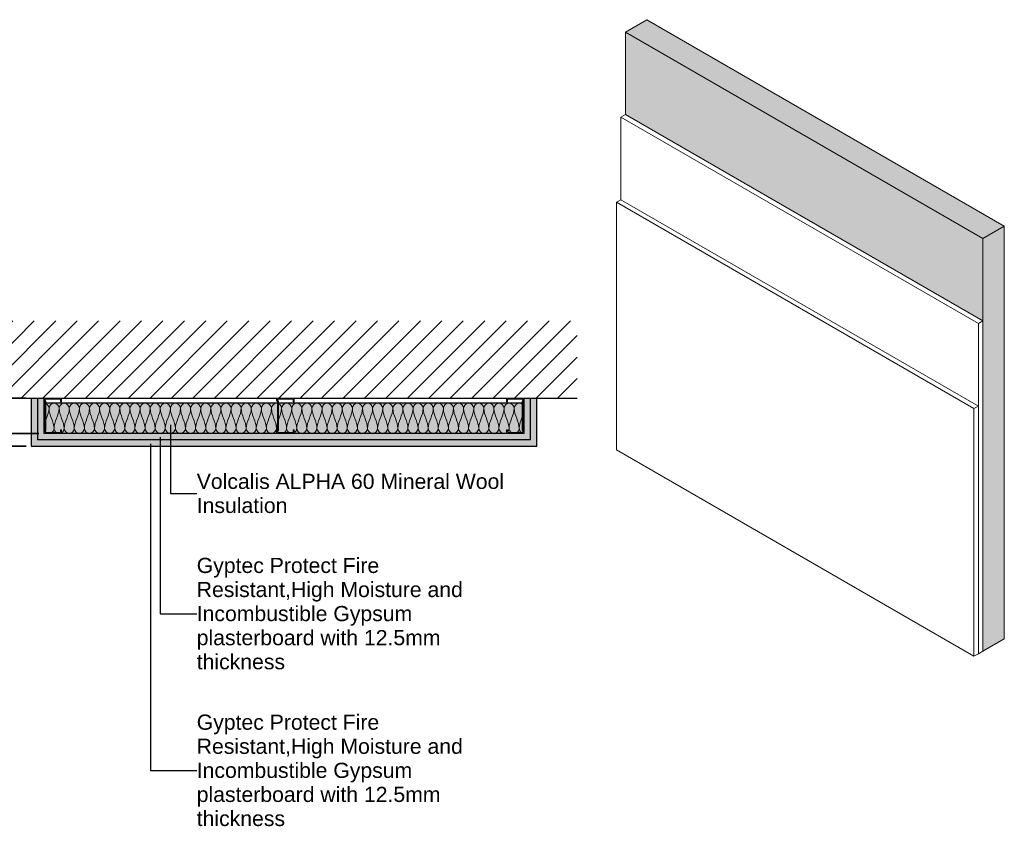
# Model space of a CAD drawing. Header units: millimetres. Extents: x -324 to 2632, y -740 to 1041.
# Tile 2 of 2: x 684 to 2632, y -740 to 856. Entities that reach past the tile are written whole.
import ezdxf

# ---------------------------------------------------------------- set-up
doc = ezdxf.new("R2010")
doc.units = ezdxf.units.MM
for name, color, linetype, lineweight in [('A-ANNO-DIMS', 211, 'Continuous', 30), ('A-ANNO-DIMS-10', 211, 'Continuous', 30), ('A-ANNO-IDEN', 131, 'Continuous', 30), ('A-DETL', 90, 'Continuous', 18), ('A-DETL-GENF', 92, 'Continuous', 18), ('A-DETL-THIN', 151, 'Continuous', 25), ('A-PART', 2, 'Continuous', 18), ('A-WALL', 113, 'Continuous', 25), ('A-WALL-PATT', 111, 'Continuous', 25), ('I-WALL', 2, 'Continuous', 25)]:
    doc.layers.add(name, color=color, linetype=linetype, lineweight=lineweight)
doc.styles.add('Arial', font='arial.ttf', dxfattribs={"height": 30})
doc.styles.add('Arial_1', font='arial.ttf', dxfattribs={"height": 15})
doc.dimstyles.new('Diagonal', dxfattribs={"dimscale": 304.8, "dimtxt": 15.303891, "dimasz": 0.104167, "dimexe": 0.049213, "dimexo": 0.032808, "dimgap": 0.049213, "dimtad": 1, "dimrnd": 0.01, "dimzin": 0, "dimdsep": 46, "dimtxsty": 'Arial_1', "dimblk1": 'OBLIQUE', "dimblk2": 'OBLIQUE', "dimsah": 1, "dimcen": 0.09, "dimazin": 0, "dimtfac": 1, "dimtdec": 4, "dimtix": 1, "dimtmove": 2, "dimatfit": 3, "dimfxl": 1, "dimtvp": 1, "dimtolj": 1, "dimtzin": 0, "dimarcsym": 2})
doc.dimstyles.new('Diagonal_1', dxfattribs={"dimscale": 304.8, "dimtxt": 15.303891, "dimasz": 0.104167, "dimexe": 0.049213, "dimexo": 0.032808, "dimgap": 0.049213, "dimtad": 1, "dimrnd": 0.01, "dimzin": 0, "dimdsep": 46, "dimtxsty": 'Arial_1', "dimblk1": 'OBLIQUE', "dimblk2": 'OBLIQUE', "dimsah": 1, "dimcen": 0.09, "dimazin": 0, "dimtfac": 1, "dimtdec": 4, "dimtix": 1, "dimtmove": 0, "dimatfit": 3, "dimfxl": 1, "dimtvp": 1, "dimtolj": 1, "dimtzin": 0, "dimarcsym": 2})

# ---------------------------------------------------------------- blocks, each defined once
blk = doc.blocks.new('Repeating Detail - 70mm-6992-Level 1')
at = {"layer": 'A-DETL-GENF'}
for p, q in [((-63, 495), (-70, 495)), ((-70, 495), (-70, 460)), ((-70, 466), (-70, 489)), ((-68, 462), (-68, 493)), ((-68, 493), (-63, 493)), ((-68, 489), (-68, 466)), ((-63, 493), (-63, 495)), ((0, 495), (-7, 495)), ((-7, 495), (-7, 493)), ((-7, 493), (-2, 493)), ((-2, 493), (-2, 462)), ((-2, 489), (-2, 466)), ((0, 460), (0, 495)), ((0, 466), (0, 489)), ((-70, 460), (-65.8, 460)), ((-65.8, 460), (-69, 460)), ((-66.4, 462), (-68, 462)), ((-68, 462), (-66.4, 462)), ((-63.6, 464), (-66.4, 462)), ((-66.4, 462), (-63.6, 464)), ((-65.8, 460), (-63, 462)), ((-65.8, 460), (-63, 462)), ((-6.4, 464), (-63.6, 464)), ((-63.6, 464), (-6.4, 464)), ((-63, 462), (-7, 462)), ((-63, 462), (-7, 462)), ((-7, 462), (-4.2, 460)), ((-4.2, 460), (-7, 462)), ((-3.6, 462), (-6.4, 464)), ((-3.6, 462), (-6.4, 464)), ((-4.2, 460), (0, 460)), ((0, 460), (-4.2, 460)), ((-2, 462), (-3.6, 462)), ((-3.6, 462), (-2, 462)), ((-63, 35), (-70, 35)), ((-70, 35), (-70, 0)), ((-70, 6), (-70, 29)), ((-68, 2), (-68, 33)), ((-68, 33), (-63, 33)), ((-68, 29), (-68, 6)), ((-63, 33), (-63, 35)), ((0, 35), (-7, 35)), ((-7, 35), (-7, 33)), ((-7, 33), (-2, 33)), ((-2, 33), (-2, 2)), ((-2, 29), (-2, 6)), ((0, 0), (0, 35)), ((0, 6), (0, 29)), ((-70, 0), (-65.8, 0)), ((-65.8, 0), (-69, 0)), ((-66.4, 2), (-68, 2)), ((-68, 2), (-66.4, 2)), ((-63.6, 4), (-66.4, 2)), ((-66.4, 2), (-63.6, 4)), ((-65.8, 0), (-63, 2)), ((-65.8, 0), (-63, 2)), ((-6.4, 4), (-63.6, 4)), ((-63.6, 4), (-6.4, 4)), ((-63, 2), (-7, 2)), ((-63, 2), (-7, 2)), ((-7, 2), (-4.2, 0)), ((-4.2, 0), (-7, 2)), ((-3.6, 2), (-6.4, 4)), ((-3.6, 2), (-6.4, 4)), ((0, 0), (-4.2, 0)), ((-2, 2), (-3.6, 2)), ((-3.6, 2), (-2, 2)), ((-4.2, 0), (0, 0))]:
    blk.add_line(p, q, dxfattribs=at)
blk = doc.blocks.new('metal-framing_montante - 70mm-6992-Level 1')
at = {"layer": 'A-DETL-GENF'}
for p, q in [((-63, 35), (-70, 35)), ((-70, 35), (-70, 0)), ((-70, 6), (-70, 29)), ((-68, 2), (-68, 33)), ((-68, 33), (-63, 33)), ((-68, 29), (-68, 6)), ((-63, 33), (-63, 35)), ((0, 35), (-7, 35)), ((-7, 35), (-7, 33)), ((-7, 33), (-2, 33)), ((-2, 33), (-2, 2)), ((-2, 29), (-2, 6)), ((0, 0), (0, 35)), ((0, 6), (0, 29)), ((-70, 0), (-65.8, 0)), ((-65.8, 0), (-69, 0)), ((-66.4, 2), (-68, 2)), ((-68, 2), (-66.4, 2)), ((-63.6, 4), (-66.4, 2)), ((-66.4, 2), (-63.6, 4)), ((-65.8, 0), (-63, 2)), ((-65.8, 0), (-63, 2)), ((-6.4, 4), (-63.6, 4)), ((-63.6, 4), (-6.4, 4)), ((-63, 2), (-7, 2)), ((-63, 2), (-7, 2)), ((-7, 2), (-4.2, 0)), ((-4.2, 0), (-7, 2)), ((-3.6, 2), (-6.4, 4)), ((-3.6, 2), (-6.4, 4)), ((0, 0), (-4.2, 0)), ((-2, 2), (-3.6, 2)), ((-3.6, 2), (-2, 2)), ((-4.2, 0), (0, 0))]:
    blk.add_line(p, q, dxfattribs=at)
blk = doc.blocks.new('DIMBLOCK1-Level 1')
at = {"layer": 'A-ANNO-DIMS-10', "lineweight": 50}
for p, q in [((642.1, 107.5), (626.3, 123.4)), ((642.1, 107.5), (658, 91.6)), ((642.1, 37.5), (626.3, 53.4)), ((642.1, 37.5), (658, 21.6))]:
    blk.add_line(p, q, dxfattribs=at)
at = {"layer": 'A-ANNO-DIMS-10'}
for p, q in [((697.1, 107.5), (627.1, 107.5)), ((642.1, 107.5), (642.1, 37.5)), ((642.1, 107.5), (697.1, 107.5)), ((722.1, 37.5), (627.1, 37.5)), ((642.1, 37.5), (722.1, 37.5))]:
    blk.add_line(p, q, dxfattribs=at)
at = {"layer": 'A-ANNO-DIMS-10', "color": 0, "insert": (589, 46.5), "char_height": 15, "width": 62.44, "attachment_point": 1, "rotation": 90, "line_spacing_factor": 0.941778, "style": 'Arial_1'}
blk.add_mtext('70.00', dxfattribs=at)
blk = doc.blocks.new('_Oblique')
at = {"color": 0, "linetype": 'ByBlock', "lineweight": -2}
blk.add_line((-0.5, -0.5), (0.5, 0.5), dxfattribs=at)
blk = doc.blocks.new('DIMBLOCK2-Level 1')
at = {"layer": 'A-ANNO-DIMS-10', "lineweight": 50}
for p, q in [((642.1, 37.5), (626.3, 53.4)), ((642.1, 12.5), (626.3, 28.4)), ((642.1, 37.5), (658, 21.6)), ((642.1, 12.5), (658, -3.4))]:
    blk.add_line(p, q, dxfattribs=at)
at = {"layer": 'A-ANNO-DIMS-10'}
for p, q in [((722.1, 37.5), (627.1, 37.5)), ((642.1, 37.5), (642.1, 12.5)), ((642.1, 37.5), (722.1, 37.5)), ((697.1, 12.5), (627.1, 12.5)), ((642.1, 12.5), (697.1, 12.5))]:
    blk.add_line(p, q, dxfattribs=at)
at = {"layer": 'A-ANNO-DIMS-10', "color": 0, "insert": (622.5, -45.7), "char_height": 15, "width": 62.44, "attachment_point": 1, "rotation": 90, "line_spacing_factor": 0.941778, "style": 'Arial_1'}
blk.add_mtext('25.00', dxfattribs=at)
blk = doc.blocks.new('DIMBLOCK3-Level 1')
at = {"layer": 'A-ANNO-DIMS-10', "lineweight": 50}
for p, q in [((558.2, 107.5), (542.4, 123.4)), ((558.2, 107.5), (574.1, 91.6)), ((558.2, 12.5), (542.4, 28.4)), ((558.2, 12.5), (574.1, -3.4))]:
    blk.add_line(p, q, dxfattribs=at)
at = {"layer": 'A-ANNO-DIMS-10'}
for p, q in [((697.1, 107.5), (543.2, 107.5)), ((558.2, 12.5), (558.2, 107.5)), ((558.2, 107.5), (697.1, 107.5)), ((697.1, 12.5), (543.2, 12.5)), ((558.2, 12.5), (697.1, 12.5))]:
    blk.add_line(p, q, dxfattribs=at)
at = {"layer": 'A-ANNO-DIMS-10', "color": 0, "insert": (523.8, 34), "char_height": 15, "width": 62.44, "attachment_point": 1, "rotation": 90, "line_spacing_factor": 0.941778, "style": 'Arial_1'}
blk.add_mtext('95.00', dxfattribs=at)

msp = doc.modelspace()

# ---------------------------------------------------------------- hatches: boundary and pattern name
at = {"layer": 'A-DETL-GENF'}
h = msp.add_hatch(dxfattribs=at)
h.set_pattern_fill('FP_2', style=0, pattern_type=2)
h.set_pattern_definition([(45, (707.1, 0), (-21.2132, 21.2132), [])])
h.paths.add_polyline_path([(1786.957, 107.5), (1786.957, 260.377), (563.249, 260.377), (563.249, 107.5), (1682.101, 107.5)])
at = {"layer": 'A-PART'}
for points in [[(2589.17, 423.558), (2631.596, 448.052), (1924.489, 856.301), (1882.063, 831.806)], [(2589.17, 260.258), (2589.17, 423.558), (1882.063, 831.806), (1882.063, 668.507), (2580.331, 265.361)], [(2589.17, -392.939), (2631.596, -368.444), (2631.596, 448.052), (2589.17, 423.558)]]:
    msp.add_hatch(color=256, dxfattribs=at).paths.add_polyline_path(points)
at = {"layer": 'A-WALL-PATT'}
for points in [[(1707.101, 12.5), (1707.101, 107.5), (1694.601, 107.5), (1694.601, 25), (719.601, 25), (719.601, 107.5), (707.101, 107.5), (707.101, 12.5), (1153.292, 12.5)], [(1694.601, 25), (1694.601, 107.5), (1682.101, 107.5), (1682.101, 37.5), (732.101, 37.5), (732.101, 107.5), (719.601, 107.5), (719.601, 25), (1153.292, 25)]]:
    msp.add_hatch(color=256, dxfattribs=at).paths.add_polyline_path(points)
h = msp.add_hatch(color=256, dxfattribs=at)
h.paths.add_polyline_path([(1647.101, 37.5), (1647.101, 44.5), (1649.101, 44.5), (1649.101, 39.5), (1680.101, 39.5), (1680.101, 41.084), (1678.151, 43.869), (1678.151, 97.5), (1196.051, 97.5), (1196.051, 43.869), (1194.101, 41.084), (1194.101, 39.5), (1225.101, 39.5), (1225.101, 44.5), (1227.101, 44.5), (1227.101, 37.5)])
h.paths.add_polyline_path([(1153.292, 37.5), (1192.101, 37.5), (1192.101, 41.715), (1194.051, 44.5), (1194.051, 97.5), (736.051, 97.5), (736.051, 43.869), (734.101, 41.084), (734.101, 39.5), (765.101, 39.5), (765.101, 44.5), (767.101, 44.5), (767.101, 37.5)])
h.paths.add_polyline_path([(1682.101, 41.715), (1682.101, 97.5), (1680.151, 97.5), (1680.151, 44.5), (1680.592, 43.869)])
h.paths.add_polyline_path([(732.101, 41.715), (734.051, 44.5), (734.051, 97.5), (732.101, 97.5), (732.101, 43.869)])

# ---------------------------------------------------------------- linework, layer by layer
at = {"layer": 'A-ANNO-IDEN'}
for p, q in [((982.119, 54.593), (982.119, -81.335)), ((961.799, 30.035), (961.799, -319.122)), ((943.141, 17.371), (943.141, -629.273)), ((982.119, -81.335), (1034.275, -81.385)), ((961.799, -319.122), (1034.275, -319.122)), ((943.141, -629.273), (1034.275, -629.273))]:
    msp.add_line(p, q, dxfattribs=at)
at = {"layer": 'A-DETL'}
for points in [[(732.101, 97.5), (732.755, 97.5), (733.419, 97.398), (734.079, 97.211)], [(742.101, 87.5), (742.101, 92.214), (752.101, 102.786), (762.101, 92.214), (762.101, 87.5)], [(762.101, 87.5), (762.101, 92.214), (772.101, 102.786), (782.101, 92.214), (782.101, 87.5)], [(782.101, 87.5), (782.101, 92.214), (792.101, 102.786), (802.101, 92.214), (802.101, 87.5)], [(802.101, 87.5), (802.101, 92.214), (812.101, 102.786), (822.101, 92.214), (822.101, 87.5)], [(822.101, 87.5), (822.101, 92.214), (832.101, 102.786), (842.101, 92.214), (842.101, 87.5)], [(842.101, 87.5), (842.101, 92.214), (852.101, 102.786), (862.101, 92.214), (862.101, 87.5)], [(862.101, 87.5), (862.101, 92.214), (872.101, 102.786), (882.101, 92.214), (882.101, 87.5)], [(882.101, 87.5), (882.101, 92.214), (892.101, 102.786), (902.101, 92.214), (902.101, 87.5)], [(902.101, 87.5), (902.101, 92.214), (912.101, 102.786), (922.101, 92.214), (922.101, 87.5)], [(922.101, 87.5), (922.101, 92.214), (932.101, 102.786), (942.101, 92.214), (942.101, 87.5)], [(942.101, 87.5), (942.101, 92.214), (952.101, 102.786), (962.101, 92.214), (962.101, 87.5)], [(962.101, 87.5), (962.101, 92.214), (972.101, 102.786), (982.101, 92.214), (982.101, 87.5)], [(982.101, 87.5), (982.101, 92.214), (992.101, 102.786), (1002.101, 92.214), (1002.101, 87.5)], [(1002.101, 87.5), (1002.101, 92.214), (1012.101, 102.786), (1022.101, 92.214), (1022.101, 87.5)], [(1022.101, 87.5), (1022.101, 92.214), (1032.101, 102.786), (1042.101, 92.214), (1042.101, 87.5)], [(1042.101, 87.5), (1042.101, 92.214), (1052.101, 102.786), (1062.101, 92.214), (1062.101, 87.5)], [(1062.101, 87.5), (1062.101, 92.214), (1072.101, 102.786), (1082.101, 92.214), (1082.101, 87.5)], [(1082.101, 87.5), (1082.101, 92.214), (1092.101, 102.786), (1102.101, 92.214), (1102.101, 87.5)], [(1102.101, 87.5), (1102.101, 92.214), (1112.101, 102.786), (1122.101, 92.214), (1122.101, 87.5)], [(1122.101, 87.5), (1122.101, 92.214), (1132.101, 102.786), (1142.101, 92.214), (1142.101, 87.5)], [(1142.101, 87.5), (1142.101, 92.214), (1152.101, 102.786), (1162.101, 92.214), (1162.101, 87.5)], [(1162.101, 87.5), (1162.101, 92.214), (1172.101, 102.786), (1182.101, 92.214), (1182.101, 87.5)], [(1202.101, 87.5), (1202.101, 92.214), (1212.101, 102.786), (1222.101, 92.214), (1222.101, 87.5)], [(1222.101, 87.5), (1222.101, 92.214), (1232.101, 102.786), (1242.101, 92.214), (1242.101, 87.5)], [(1242.101, 87.5), (1242.101, 92.214), (1252.101, 102.786), (1262.101, 92.214), (1262.101, 87.5)], [(1262.101, 87.5), (1262.101, 92.214), (1272.101, 102.786), (1282.101, 92.214), (1282.101, 87.5)], [(1282.101, 87.5), (1282.101, 92.214), (1292.101, 102.786), (1302.101, 92.214), (1302.101, 87.5)], [(1302.101, 87.5), (1302.101, 92.214), (1312.101, 102.786), (1322.101, 92.214), (1322.101, 87.5)], [(1322.101, 87.5), (1322.101, 92.214), (1332.101, 102.786), (1342.101, 92.214), (1342.101, 87.5)], [(1342.101, 87.5), (1342.101, 92.214), (1352.101, 102.786), (1362.101, 92.214), (1362.101, 87.5)], [(1362.101, 87.5), (1362.101, 92.214), (1372.101, 102.786), (1382.101, 92.214), (1382.101, 87.5)], [(1382.101, 87.5), (1382.101, 92.214), (1392.101, 102.786), (1402.101, 92.214), (1402.101, 87.5)], [(1402.101, 87.5), (1402.101, 92.214), (1412.101, 102.786), (1422.101, 92.214), (1422.101, 87.5)], [(1422.101, 87.5), (1422.101, 92.214), (1432.101, 102.786), (1442.101, 92.214), (1442.101, 87.5)], [(1442.101, 87.5), (1442.101, 92.214), (1452.101, 102.786), (1462.101, 92.214), (1462.101, 87.5)], [(1462.101, 87.5), (1462.101, 92.214), (1472.101, 102.786), (1482.101, 92.214), (1482.101, 87.5)], [(1482.101, 87.5), (1482.101, 92.214), (1492.101, 102.786), (1502.101, 92.214), (1502.101, 87.5)], [(1502.101, 87.5), (1502.101, 92.214), (1512.101, 102.786), (1522.101, 92.214), (1522.101, 87.5)], [(1522.101, 87.5), (1522.101, 92.214), (1532.101, 102.786), (1542.101, 92.214), (1542.101, 87.5)], [(1542.101, 87.5), (1542.101, 92.214), (1552.101, 102.786), (1562.101, 92.214), (1562.101, 87.5)], [(1562.101, 87.5), (1562.101, 92.214), (1572.101, 102.786), (1582.101, 92.214), (1582.101, 87.5)], [(1582.101, 87.5), (1582.101, 92.214), (1592.101, 102.786), (1602.101, 92.214), (1602.101, 87.5)], [(1602.101, 87.5), (1602.101, 92.214), (1612.101, 102.786), (1622.101, 92.214), (1622.101, 87.5)], [(1622.101, 87.5), (1622.101, 92.214), (1632.101, 102.786), (1642.101, 92.214), (1642.101, 87.5)], [(1642.101, 87.5), (1642.101, 92.214), (1652.101, 102.786), (1662.101, 92.214), (1662.101, 87.5)], [(742.101, 87.5), (742.101, 79.579), (738.779, 72.067), (735.965, 64.492)], [(736.079, 96.379), (739.367, 94.576), (742.101, 90.89), (742.101, 87.5)], [(752.101, 47.5), (752.101, 61.244), (742.101, 73.756), (742.101, 87.5)], [(762.101, 87.5), (762.101, 73.756), (752.101, 61.244), (752.101, 47.5)], [(772.101, 47.5), (772.101, 61.244), (762.101, 73.756), (762.101, 87.5)], [(782.101, 87.5), (782.101, 73.756), (772.101, 61.244), (772.101, 47.5)], [(792.101, 47.5), (792.101, 61.244), (782.101, 73.756), (782.101, 87.5)], [(802.101, 87.5), (802.101, 73.756), (792.101, 61.244), (792.101, 47.5)], [(812.101, 47.5), (812.101, 61.244), (802.101, 73.756), (802.101, 87.5)], [(822.101, 87.5), (822.101, 73.756), (812.101, 61.244), (812.101, 47.5)], [(832.101, 47.5), (832.101, 61.244), (822.101, 73.756), (822.101, 87.5)], [(842.101, 87.5), (842.101, 73.756), (832.101, 61.244), (832.101, 47.5)], [(852.101, 47.5), (852.101, 61.244), (842.101, 73.756), (842.101, 87.5)], [(862.101, 87.5), (862.101, 73.756), (852.101, 61.244), (852.101, 47.5)], [(872.101, 47.5), (872.101, 61.244), (862.101, 73.756), (862.101, 87.5)], [(882.101, 87.5), (882.101, 73.756), (872.101, 61.244), (872.101, 47.5)], [(892.101, 47.5), (892.101, 61.244), (882.101, 73.756), (882.101, 87.5)], [(902.101, 87.5), (902.101, 73.756), (892.101, 61.244), (892.101, 47.5)], [(912.101, 47.5), (912.101, 61.244), (902.101, 73.756), (902.101, 87.5)], [(922.101, 87.5), (922.101, 73.756), (912.101, 61.244), (912.101, 47.5)], [(932.101, 47.5), (932.101, 61.244), (922.101, 73.756), (922.101, 87.5)], [(942.101, 87.5), (942.101, 73.756), (932.101, 61.244), (932.101, 47.5)], [(952.101, 47.5), (952.101, 61.244), (942.101, 73.756), (942.101, 87.5)], [(962.101, 87.5), (962.101, 73.756), (952.101, 61.244), (952.101, 47.5)], [(972.101, 47.5), (972.101, 61.244), (962.101, 73.756), (962.101, 87.5)], [(982.101, 87.5), (982.101, 73.756), (972.101, 61.244), (972.101, 47.5)], [(992.101, 47.5), (992.101, 61.244), (982.101, 73.756), (982.101, 87.5)], [(1002.101, 87.5), (1002.101, 73.756), (992.101, 61.244), (992.101, 47.5)], [(1012.101, 47.5), (1012.101, 61.244), (1002.101, 73.756), (1002.101, 87.5)], [(1022.101, 87.5), (1022.101, 73.756), (1012.101, 61.244), (1012.101, 47.5)], [(1032.101, 47.5), (1032.101, 61.244), (1022.101, 73.756), (1022.101, 87.5)], [(1042.101, 87.5), (1042.101, 73.756), (1032.101, 61.244), (1032.101, 47.5)], [(1052.101, 47.5), (1052.101, 61.244), (1042.101, 73.756), (1042.101, 87.5)], [(1062.101, 87.5), (1062.101, 73.756), (1052.101, 61.244), (1052.101, 47.5)], [(1072.101, 47.5), (1072.101, 61.244), (1062.101, 73.756), (1062.101, 87.5)], [(1082.101, 87.5), (1082.101, 73.756), (1072.101, 61.244), (1072.101, 47.5)], [(1092.101, 47.5), (1092.101, 61.244), (1082.101, 73.756), (1082.101, 87.5)], [(1102.101, 87.5), (1102.101, 73.756), (1092.101, 61.244), (1092.101, 47.5)], [(1112.101, 47.5), (1112.101, 61.244), (1102.101, 73.756), (1102.101, 87.5)], [(1122.101, 87.5), (1122.101, 73.756), (1112.101, 61.244), (1112.101, 47.5)], [(1132.101, 47.5), (1132.101, 61.244), (1122.101, 73.756), (1122.101, 87.5)], [(1142.101, 87.5), (1142.101, 73.756), (1132.101, 61.244), (1132.101, 47.5)], [(1152.101, 47.5), (1152.101, 61.244), (1142.101, 73.756), (1142.101, 87.5)], [(1162.101, 87.5), (1162.101, 73.756), (1152.101, 61.244), (1152.101, 47.5)], [(1172.101, 47.5), (1172.101, 61.244), (1162.101, 73.756), (1162.101, 87.5)], [(1182.101, 87.5), (1182.101, 73.756), (1172.101, 61.244), (1172.101, 47.5)], [(1192.101, 47.5), (1192.101, 61.244), (1182.101, 73.756), (1182.101, 87.5)], [(1202.101, 87.5), (1202.101, 79.579), (1198.779, 72.067), (1195.965, 64.492)], [(1196.101, 96.434), (1199.462, 94.652), (1202.101, 90.925), (1202.101, 87.5)], [(1212.101, 47.5), (1212.101, 61.244), (1202.101, 73.756), (1202.101, 87.5)], [(1222.101, 87.5), (1222.101, 73.756), (1212.101, 61.244), (1212.101, 47.5)], [(1232.101, 47.5), (1232.101, 61.244), (1222.101, 73.756), (1222.101, 87.5)], [(1242.101, 87.5), (1242.101, 73.756), (1232.101, 61.244), (1232.101, 47.5)], [(1252.101, 47.5), (1252.101, 61.244), (1242.101, 73.756), (1242.101, 87.5)], [(1262.101, 87.5), (1262.101, 73.756), (1252.101, 61.244), (1252.101, 47.5)], [(1272.101, 47.5), (1272.101, 61.244), (1262.101, 73.756), (1262.101, 87.5)], [(1282.101, 87.5), (1282.101, 73.756), (1272.101, 61.244), (1272.101, 47.5)], [(1292.101, 47.5), (1292.101, 61.244), (1282.101, 73.756), (1282.101, 87.5)], [(1302.101, 87.5), (1302.101, 73.756), (1292.101, 61.244), (1292.101, 47.5)], [(1312.101, 47.5), (1312.101, 61.244), (1302.101, 73.756), (1302.101, 87.5)], [(1322.101, 87.5), (1322.101, 73.756), (1312.101, 61.244), (1312.101, 47.5)], [(1332.101, 47.5), (1332.101, 61.244), (1322.101, 73.756), (1322.101, 87.5)], [(1342.101, 87.5), (1342.101, 73.756), (1332.101, 61.244), (1332.101, 47.5)], [(1352.101, 47.5), (1352.101, 61.244), (1342.101, 73.756), (1342.101, 87.5)], [(1362.101, 87.5), (1362.101, 73.756), (1352.101, 61.244), (1352.101, 47.5)], [(1372.101, 47.5), (1372.101, 61.244), (1362.101, 73.756), (1362.101, 87.5)], [(1382.101, 87.5), (1382.101, 73.756), (1372.101, 61.244), (1372.101, 47.5)], [(1392.101, 47.5), (1392.101, 61.244), (1382.101, 73.756), (1382.101, 87.5)], [(1402.101, 87.5), (1402.101, 73.756), (1392.101, 61.244), (1392.101, 47.5)], [(1412.101, 47.5), (1412.101, 61.244), (1402.101, 73.756), (1402.101, 87.5)], [(1422.101, 87.5), (1422.101, 73.756), (1412.101, 61.244), (1412.101, 47.5)], [(1432.101, 47.5), (1432.101, 61.244), (1422.101, 73.756), (1422.101, 87.5)], [(1442.101, 87.5), (1442.101, 73.756), (1432.101, 61.244), (1432.101, 47.5)], [(1452.101, 47.5), (1452.101, 61.244), (1442.101, 73.756), (1442.101, 87.5)], [(1462.101, 87.5), (1462.101, 73.756), (1452.101, 61.244), (1452.101, 47.5)], [(1472.101, 47.5), (1472.101, 61.244), (1462.101, 73.756), (1462.101, 87.5)], [(1482.101, 87.5), (1482.101, 73.756), (1472.101, 61.244), (1472.101, 47.5)], [(1492.101, 47.5), (1492.101, 61.244), (1482.101, 73.756), (1482.101, 87.5)], [(1502.101, 87.5), (1502.101, 73.756), (1492.101, 61.244), (1492.101, 47.5)], [(1512.101, 47.5), (1512.101, 61.244), (1502.101, 73.756), (1502.101, 87.5)], [(1522.101, 87.5), (1522.101, 73.756), (1512.101, 61.244), (1512.101, 47.5)], [(1532.101, 47.5), (1532.101, 61.244), (1522.101, 73.756), (1522.101, 87.5)], [(1542.101, 87.5), (1542.101, 73.756), (1532.101, 61.244), (1532.101, 47.5)], [(1552.101, 47.5), (1552.101, 61.244), (1542.101, 73.756), (1542.101, 87.5)], [(1562.101, 87.5), (1562.101, 73.756), (1552.101, 61.244), (1552.101, 47.5)], [(1572.101, 47.5), (1572.101, 61.244), (1562.101, 73.756), (1562.101, 87.5)], [(1582.101, 87.5), (1582.101, 73.756), (1572.101, 61.244), (1572.101, 47.5)], [(1592.101, 47.5), (1592.101, 61.244), (1582.101, 73.756), (1582.101, 87.5)], [(1602.101, 87.5), (1602.101, 73.756), (1592.101, 61.244), (1592.101, 47.5)], [(1612.101, 47.5), (1612.101, 61.244), (1602.101, 73.756), (1602.101, 87.5)], [(1622.101, 87.5), (1622.101, 73.756), (1612.101, 61.244), (1612.101, 47.5)], [(1632.101, 47.5), (1632.101, 61.244), (1622.101, 73.756), (1622.101, 87.5)], [(1642.101, 87.5), (1642.101, 73.756), (1632.101, 61.244), (1632.101, 47.5)], [(1652.101, 47.5), (1652.101, 61.244), (1642.101, 73.756), (1642.101, 87.5)], [(1662.101, 87.5), (1662.101, 73.756), (1652.101, 61.244), (1652.101, 47.5)], [(1672.101, 47.5), (1672.101, 61.244), (1662.101, 73.756), (1662.101, 87.5)], [(1682.101, 87.5), (1682.101, 83.677), (1681.327, 79.948), (1680.21, 76.263)], [(1680.25, 92.742), (1681.396, 91.121), (1682.101, 89.27), (1682.101, 87.5)], [(733.992, 58.737), (732.875, 55.052), (732.101, 51.323), (732.101, 47.5)], [(1193.992, 58.737), (1192.875, 55.052), (1192.101, 51.323), (1192.101, 47.5)], [(1678.237, 70.508), (1675.423, 62.933), (1672.101, 55.421), (1672.101, 47.5)], [(732.101, 47.5), (732.101, 46.164), (732.503, 44.782), (733.192, 43.487)], [(734.418, 41.639), (735.094, 40.801), (735.888, 40.041), (736.758, 39.408)], [(747.444, 39.408), (750.139, 41.37), (752.101, 44.547), (752.101, 47.5)], [(752.101, 47.5), (752.101, 44.547), (754.063, 41.37), (756.758, 39.408)], [(767.137, 39.191), (769.988, 41.13), (772.101, 44.436), (772.101, 47.5)], [(772.101, 47.5), (772.101, 42.786), (782.101, 32.214), (792.101, 42.786), (792.101, 47.5)], [(792.101, 47.5), (792.101, 42.786), (802.101, 32.214), (812.101, 42.786), (812.101, 47.5)], [(812.101, 47.5), (812.101, 42.786), (822.101, 32.214), (832.101, 42.786), (832.101, 47.5)], [(832.101, 47.5), (832.101, 42.786), (842.101, 32.214), (852.101, 42.786), (852.101, 47.5)], [(852.101, 47.5), (852.101, 42.786), (862.101, 32.214), (872.101, 42.786), (872.101, 47.5)], [(872.101, 47.5), (872.101, 42.786), (882.101, 32.214), (892.101, 42.786), (892.101, 47.5)], [(892.101, 47.5), (892.101, 42.786), (902.101, 32.214), (912.101, 42.786), (912.101, 47.5)], [(912.101, 47.5), (912.101, 42.786), (922.101, 32.214), (932.101, 42.786), (932.101, 47.5)], [(932.101, 47.5), (932.101, 42.786), (942.101, 32.214), (952.101, 42.786), (952.101, 47.5)], [(952.101, 47.5), (952.101, 42.786), (962.101, 32.214), (972.101, 42.786), (972.101, 47.5)], [(972.101, 47.5), (972.101, 42.786), (982.101, 32.214), (992.101, 42.786), (992.101, 47.5)], [(992.101, 47.5), (992.101, 42.786), (1002.101, 32.214), (1012.101, 42.786), (1012.101, 47.5)], [(1012.101, 47.5), (1012.101, 42.786), (1022.101, 32.214), (1032.101, 42.786), (1032.101, 47.5)], [(1032.101, 47.5), (1032.101, 42.786), (1042.101, 32.214), (1052.101, 42.786), (1052.101, 47.5)], [(1052.101, 47.5), (1052.101, 42.786), (1062.101, 32.214), (1072.101, 42.786), (1072.101, 47.5)], [(1072.101, 47.5), (1072.101, 42.786), (1082.101, 32.214), (1092.101, 42.786), (1092.101, 47.5)], [(1092.101, 47.5), (1092.101, 42.786), (1102.101, 32.214), (1112.101, 42.786), (1112.101, 47.5)], [(1112.101, 47.5), (1112.101, 42.786), (1122.101, 32.214), (1132.101, 42.786), (1132.101, 47.5)], [(1132.101, 47.5), (1132.101, 42.786), (1142.101, 32.214), (1152.101, 42.786), (1152.101, 47.5)], [(1152.101, 47.5), (1152.101, 42.786), (1162.101, 32.214), (1172.101, 42.786), (1172.101, 47.5)], [(1172.101, 47.5), (1172.101, 42.786), (1182.101, 32.214), (1192.101, 42.786), (1192.101, 47.5)], [(1192.101, 47.5), (1192.101, 46.164), (1192.503, 44.782), (1193.192, 43.487)], [(1194.418, 41.639), (1195.094, 40.801), (1195.888, 40.041), (1196.758, 39.408)], [(1207.444, 39.408), (1210.139, 41.37), (1212.101, 44.547), (1212.101, 47.5)], [(1212.101, 47.5), (1212.101, 44.547), (1214.063, 41.37), (1216.758, 39.408)], [(1227.137, 39.191), (1229.988, 41.13), (1232.101, 44.436), (1232.101, 47.5)], [(1232.101, 47.5), (1232.101, 42.786), (1242.101, 32.214), (1252.101, 42.786), (1252.101, 47.5)], [(1252.101, 47.5), (1252.101, 42.786), (1262.101, 32.214), (1272.101, 42.786), (1272.101, 47.5)], [(1272.101, 47.5), (1272.101, 42.786), (1282.101, 32.214), (1292.101, 42.786), (1292.101, 47.5)], [(1292.101, 47.5), (1292.101, 42.786), (1302.101, 32.214), (1312.101, 42.786), (1312.101, 47.5)], [(1312.101, 47.5), (1312.101, 42.786), (1322.101, 32.214), (1332.101, 42.786), (1332.101, 47.5)], [(1332.101, 47.5), (1332.101, 42.786), (1342.101, 32.214), (1352.101, 42.786), (1352.101, 47.5)], [(1352.101, 47.5), (1352.101, 42.786), (1362.101, 32.214), (1372.101, 42.786), (1372.101, 47.5)], [(1372.101, 47.5), (1372.101, 42.786), (1382.101, 32.214), (1392.101, 42.786), (1392.101, 47.5)], [(1392.101, 47.5), (1392.101, 42.786), (1402.101, 32.214), (1412.101, 42.786), (1412.101, 47.5)], [(1412.101, 47.5), (1412.101, 42.786), (1422.101, 32.214), (1432.101, 42.786), (1432.101, 47.5)], [(1432.101, 47.5), (1432.101, 42.786), (1442.101, 32.214), (1452.101, 42.786), (1452.101, 47.5)], [(1452.101, 47.5), (1452.101, 42.786), (1462.101, 32.214), (1472.101, 42.786), (1472.101, 47.5)], [(1472.101, 47.5), (1472.101, 42.786), (1482.101, 32.214), (1492.101, 42.786), (1492.101, 47.5)], [(1492.101, 47.5), (1492.101, 42.786), (1502.101, 32.214), (1512.101, 42.786), (1512.101, 47.5)], [(1512.101, 47.5), (1512.101, 42.786), (1522.101, 32.214), (1532.101, 42.786), (1532.101, 47.5)], [(1532.101, 47.5), (1532.101, 42.786), (1542.101, 32.214), (1552.101, 42.786), (1552.101, 47.5)], [(1552.101, 47.5), (1552.101, 42.786), (1562.101, 32.214), (1572.101, 42.786), (1572.101, 47.5)], [(1572.101, 47.5), (1572.101, 42.786), (1582.101, 32.214), (1592.101, 42.786), (1592.101, 47.5)], [(1592.101, 47.5), (1592.101, 42.786), (1602.101, 32.214), (1612.101, 42.786), (1612.101, 47.5)], [(1612.101, 47.5), (1612.101, 42.786), (1622.101, 32.214), (1632.101, 42.786), (1632.101, 47.5)], [(1649.306, 41.082), (1650.996, 42.942), (1652.101, 45.284), (1652.101, 47.5)], [(1652.101, 47.5), (1652.101, 44.547), (1654.063, 41.37), (1656.758, 39.408)], [(1667.444, 39.408), (1670.139, 41.37), (1672.101, 44.547), (1672.101, 47.5)], [(1672.101, 47.5), (1672.101, 44.547), (1674.175, 41.37), (1676.883, 39.408)]]:
    msp.add_open_spline(points, degree=3, dxfattribs=at)
for points, knots in [([(1182.101, 87.5), (1182.101, 92.214), (1187.776, 98.214), (1193.451, 97.404), (1194.114, 97.225)], [0, 0, 0, 0, 1.41421356, 1.60514955, 1.60514955, 1.60514955, 1.60514955]), ([(1662.101, 87.5), (1662.101, 92.214), (1669.323, 99.85), (1676.546, 96.456), (1678.329, 94.881)], [0, 0, 0, 0, 1.41421356, 2.04280918, 2.04280918, 2.04280918, 2.04280918]), ([(1632.101, 47.5), (1632.101, 42.786), (1638.851, 35.65), (1645.601, 38.148), (1647.137, 39.191)], [0, 0, 0, 0, 1.41421356, 1.90918831, 1.90918831, 1.90918831, 1.90918831])]:
    msp.add_open_spline(points, degree=3, knots=knots, dxfattribs=at)
at = {"layer": 'A-DETL-THIN'}
for p, q in [((563.249, 107.5), (732.101, 107.5)), ((767.101, 107.5), (1192.101, 107.5)), ((1227.101, 107.5), (1647.101, 107.5)), ((1682.101, 107.5), (1786.957, 107.5))]:
    msp.add_line(p, q, dxfattribs=at)
at = {"layer": 'A-PART'}
for p, q in [((1924.489, 856.301), (1882.063, 831.806)), ((2631.596, 448.052), (1924.489, 856.301)), ((2589.17, 423.558), (1882.063, 831.806)), ((1882.063, 831.806), (1882.063, 668.507)), ((1882.063, 668.507), (1873.224, 663.403)), ((1873.224, 663.403), (2580.331, 255.155)), ((1873.224, 500.104), (1873.224, 663.403)), ((1882.063, 668.507), (2589.17, 260.258)), ((1873.224, 500.104), (1864.385, 495.001)), ((2571.492, 86.753), (1864.385, 495.001)), ((1864.385, 495.001), (1864.385, 5.103)), ((1873.224, 500.104), (2580.331, 91.856)), ((2631.596, 448.052), (2589.17, 423.558)), ((2631.596, -368.444), (2631.596, 448.052)), ((2589.17, -392.939), (2589.17, 423.558)), ((2589.17, 260.258), (2580.331, 255.155)), ((2580.331, 255.155), (2580.331, -398.042)), ((2589.17, 260.258), (2589.17, -392.939)), ((2580.331, 91.856), (2571.492, 86.753)), ((2571.492, -403.145), (2571.492, 86.753)), ((2580.331, 91.856), (2580.331, -398.042)), ((1864.385, 5.103), (2571.492, -403.145)), ((2631.596, -368.444), (2589.17, -392.939)), ((2580.331, -398.042), (2571.492, -403.145)), ((2589.17, -392.939), (2580.331, -398.042))]:
    msp.add_line(p, q, dxfattribs=at)
at = {"layer": 'A-WALL'}
for p, q in [((719.601, 107.5), (719.601, 25)), ((732.101, 103.285), (732.101, 41.715)), ((734.051, 97.5), (732.101, 97.5)), ((1194.051, 97.5), (736.051, 97.5)), ((1678.151, 97.5), (1196.051, 97.5)), ((1682.101, 97.5), (1680.151, 97.5)), ((1682.101, 41.715), (1682.101, 103.285)), ((1694.601, 25), (1694.601, 107.5)), ((1694.601, 25), (719.601, 25)), ((1192.101, 37.5), (767.101, 37.5)), ((1647.101, 37.5), (1227.101, 37.5))]:
    msp.add_line(p, q, dxfattribs=at)
at = {"layer": 'I-WALL'}
for p, q in [((707.101, 107.5), (707.101, 12.5)), ((1707.101, 12.5), (1707.101, 107.5)), ((707.101, 12.5), (1707.101, 12.5))]:
    msp.add_line(p, q, dxfattribs=at)

# ---------------------------------------------------------------- block references
at = {"layer": 'A-DETL-GENF'}
for name, p, rotation in [('Repeating Detail - 70mm-6992-Level 1', (732.101, 37.5), 269.9999999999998), ('metal-framing_montante - 70mm-6992-Level 1', (1682.101, 107.5), 89.99999999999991)]:
    msp.add_blockref(name, p, dxfattribs=dict(at, rotation=rotation))

# ---------------------------------------------------------------- texts
at = {"layer": 'A-ANNO-IDEN', "char_height": 30, "attachment_point": 1, "style": 'Arial'}
for s, insert, width in [('Volcalis ALPHA 60 Mineral Wool', (1034.275, -42.1), 750.3795), ('Insulation', (1034.275, -89.725), 221.26575), ('Gyptec Protect Fire', (1034.275, -208.437), 443.33319), ('Resistant,High Moisture and', (1034.275, -256.062), 647.7635), ('Incombustible Gypsum', (1034.275, -303.687), 526.70869), ('plasterboard with 12.5mm', (1034.275, -351.312), 597.25719), ('thickness', (1034.275, -398.937), 215.65394), ('Gyptec Protect Fire', (1034.275, -518.588), 443.33319), ('Resistant,High Moisture and', (1034.275, -566.213), 647.7635), ('Incombustible Gypsum', (1034.275, -613.838), 526.70869), ('plasterboard with 12.5mm', (1034.275, -661.463), 597.25719), ('thickness', (1034.275, -709.088), 215.65394)]:
    msp.add_mtext(s, dxfattribs=dict(at, insert=insert, width=width))

# ---------------------------------------------------------------- dimensions: what is measured, and where the dimension line sits
at = {"layer": 'A-ANNO-DIMS'}
dim = msp.add_linear_dim(base=(558.249, 107.5), p1=(707.101, 12.5), p2=(707.101, 107.5), angle=90, dimstyle='Diagonal_1', override={"dimpost": '<>', "dimfxl": 95}, dxfattribs=at)
dim.commit()
dim.dimension.update_dxf_attribs({"geometry": 'DIMBLOCK3-Level 1', "text_midpoint": (535.591, 60)})
for base, p1, p2, override, picture, middle in [((642.125, 37.5), (707.101, 107.5), (732.101, 37.5), {"dimpost": '<>', "dimfxl": 74.330344}, 'DIMBLOCK1-Level 1', (598.999, 77.703)), ((642.125, 12.5), (732.101, 37.5), (707.101, 12.5), {"dimpost": '<>', "dimfxl": 35.355339}, 'DIMBLOCK2-Level 1', (632.484, -14.492))]:
    dim = msp.add_linear_dim(base=base, p1=p1, p2=p2, angle=90, dimstyle='Diagonal', override=override, dxfattribs=at)
    dim.commit()
    dim.dimension.update_dxf_attribs({"geometry": picture, "text_midpoint": middle, "dimtype": 160, "text_rotation": 90})

doc.saveas('drawing.dxf')
